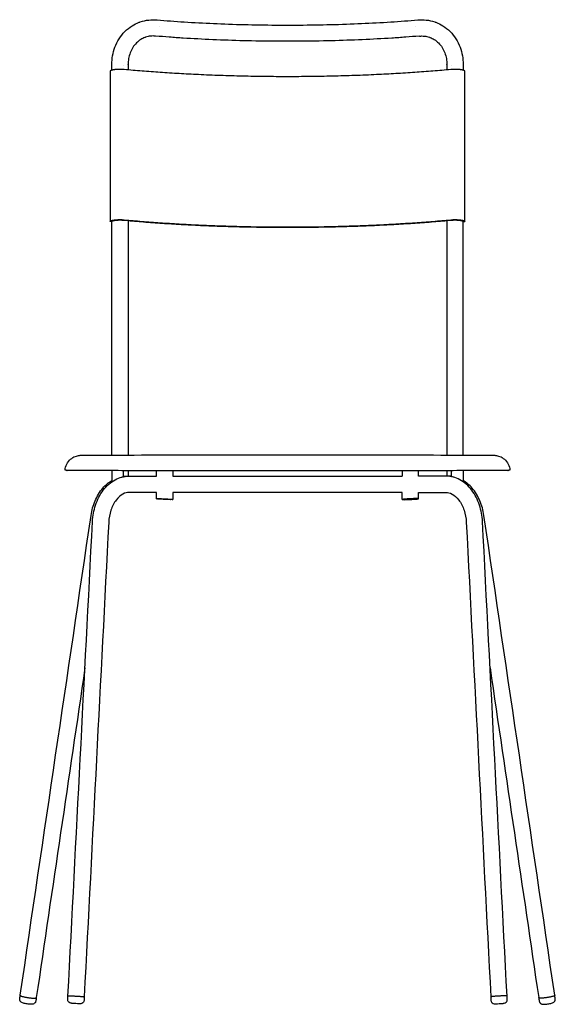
# Model space of a CAD drawing. Header units: millimetres. Extents: x -1688 to 1688, y -497 to 497.
# Tile 2 of 3: x 308 to 771, y -493 to 357. Entities that reach past the tile are written whole.
import ezdxf

# ---------------------------------------------------------------- set-up
doc = ezdxf.new("R2010")
doc.units = ezdxf.units.MM
doc.layers.add('Défaut', color=7, linetype='Continuous', true_color=0x000000)

msp = doc.modelspace()

# ---------------------------------------------------------------- linework, layer by layer
at = {"layer": 'Défaut', "lineweight": -3}
for points in [[(387.99, -19), (387.99, 182.64), (386.49, 182.55)], [(401.99, 183.34), (401.99, -18.96)], [(676.98, 183.34), (676.98, -18.96)], [(690.98, -19), (690.98, 182.64), (692.48, 182.55)]]:
    msp.add_lwpolyline(points, dxfattribs=at)
for points, knots in [([(387.99, 318), (387.99, 320.49), (388.2, 322.97), (388.62, 325.39), (389.06, 327.97), (389.73, 330.48), (390.63, 332.89), (391.57, 335.42), (392.76, 337.82), (394.17, 340.06), (395.62, 342.36), (397.31, 344.48), (399.2, 346.38), (401.1, 348.28), (403.2, 349.96), (405.46, 351.37), (407.36, 352.56), (409.38, 353.56), (411.48, 354.35), (411.82, 354.47), (412.17, 354.6), (412.51, 354.72), (414.88, 355.52), (417.34, 356.07), (419.84, 356.34), (422.19, 356.59), (424.57, 356.61), (426.94, 356.38)], [407.342367, 407.342367, 407.342367, 407.342367, 414.917017, 414.917017, 414.917017, 422.979487, 422.979487, 422.979487, 431.419787, 431.419787, 431.419787, 440.0836, 440.0836, 440.0836, 448.782853, 448.782853, 448.782853, 456.114313, 456.114313, 456.114313, 457.312497, 457.312497, 457.312497, 465.502219, 465.502219, 465.502219, 473.207952, 473.207952, 473.207952, 473.207952]), ([(426.94, 356.38), (430.77, 356.06), (434.64, 355.76), (438.54, 355.48), (442.46, 355.19), (446.43, 354.93), (450.42, 354.67), (458.68, 354.15), (467.07, 353.7), (475.55, 353.33), (484.28, 352.94), (493.12, 352.64), (502.01, 352.41), (511.12, 352.18), (520.3, 352.03), (529.49, 351.97), (532.82, 351.95), (536.15, 351.94), (539.49, 351.94)], [473.207952, 473.207952, 473.207952, 473.207952, 485.752594, 485.752594, 485.752594, 498.392898, 498.392898, 498.392898, 524.539004, 524.539004, 524.539004, 551.463594, 551.463594, 551.463594, 579.073979, 579.073979, 579.073979, 589.071259, 589.071259, 589.071259, 589.071259]), ([(539.49, 351.94), (542.82, 351.94), (546.15, 351.95), (549.48, 351.97), (558.67, 352.03), (567.85, 352.18), (576.96, 352.41), (585.85, 352.64), (594.69, 352.94), (603.42, 353.33), (611.9, 353.7), (620.29, 354.15), (628.55, 354.67), (632.54, 354.93), (636.51, 355.19), (640.43, 355.48), (644.33, 355.76), (648.2, 356.06), (652.03, 356.38)], [589.071259, 589.071259, 589.071259, 589.071259, 599.068538, 599.068538, 599.068538, 626.678923, 626.678923, 626.678923, 653.603514, 653.603514, 653.603514, 679.749619, 679.749619, 679.749619, 692.389924, 692.389924, 692.389924, 704.934565, 704.934565, 704.934565, 704.934565]), ([(652.03, 356.38), (654.4, 356.61), (656.78, 356.59), (659.13, 356.34), (661.63, 356.07), (664.09, 355.52), (666.46, 354.72), (666.8, 354.6), (667.15, 354.47), (667.49, 354.35), (669.59, 353.56), (671.61, 352.56), (673.51, 351.37), (675.77, 349.96), (677.87, 348.28), (679.77, 346.38), (681.66, 344.48), (683.35, 342.36), (684.8, 340.06), (686.21, 337.82), (687.4, 335.42), (688.34, 332.89), (689.24, 330.48), (689.91, 327.97), (690.35, 325.39), (690.77, 322.97), (690.98, 320.49), (690.98, 318)], [704.934565, 704.934565, 704.934565, 704.934565, 712.640299, 712.640299, 712.640299, 720.830021, 720.830021, 720.830021, 722.028205, 722.028205, 722.028205, 729.359665, 729.359665, 729.359665, 738.058918, 738.058918, 738.058918, 746.722731, 746.722731, 746.722731, 755.16303, 755.16303, 755.16303, 763.2255, 763.2255, 763.2255, 770.800151, 770.800151, 770.800151, 770.800151]), ([(425.63, 342.44), (424.18, 342.58), (422.75, 342.57), (421.35, 342.42), (419.86, 342.26), (418.41, 341.94), (417.02, 341.46), (416.82, 341.39), (416.61, 341.32), (416.41, 341.24), (415.18, 340.78), (413.99, 340.19), (412.87, 339.49), (411.53, 338.65), (410.27, 337.65), (409.12, 336.5), (407.97, 335.34), (406.92, 334.03), (406.02, 332.59), (405.12, 331.18), (404.36, 329.64), (403.75, 328), (403.16, 326.42), (402.71, 324.75), (402.42, 323.03), (402.14, 321.39), (401.99, 319.71), (401.99, 318)], [0, 0, 0, 0, 5.188516, 5.188516, 5.188516, 10.679607, 10.679607, 10.679607, 11.482499, 11.482499, 11.482499, 16.396184, 16.396184, 16.396184, 22.247083, 22.247083, 22.247083, 28.116573, 28.116573, 28.116573, 33.886819, 33.886819, 33.886819, 39.448445, 39.448445, 39.448445, 44.712602, 44.712602, 44.712602, 44.712602]), ([(539.49, 337.94), (536.12, 337.94), (532.76, 337.95), (529.4, 337.97), (520.12, 338.03), (510.85, 338.18), (501.65, 338.41), (492.67, 338.64), (483.75, 338.95), (474.93, 339.34), (466.36, 339.72), (457.89, 340.17), (449.54, 340.7), (445.5, 340.96), (441.49, 341.23), (437.52, 341.52), (433.55, 341.81), (429.61, 342.11), (425.7, 342.43)], [-448.142717, -448.142717, -448.142717, -448.142717, -438.051257, -438.051257, -438.051257, -410.18032, -410.18032, -410.18032, -382.998428, -382.998428, -382.998428, -356.597088, -356.597088, -356.597088, -343.830684, -343.830684, -343.830684, -331.062454, -331.062454, -331.062454, -331.062454]), ([(653.27, 342.43), (649.36, 342.11), (645.42, 341.81), (641.45, 341.52), (637.48, 341.23), (633.47, 340.96), (629.43, 340.7), (621.08, 340.17), (612.61, 339.72), (604.04, 339.34), (595.22, 338.95), (586.3, 338.64), (577.32, 338.41), (568.12, 338.18), (558.85, 338.03), (549.57, 337.97), (546.21, 337.95), (542.85, 337.94), (539.49, 337.94)], [-565.222979, -565.222979, -565.222979, -565.222979, -552.454749, -552.454749, -552.454749, -539.688346, -539.688346, -539.688346, -513.287005, -513.287005, -513.287005, -486.105114, -486.105114, -486.105114, -458.234177, -458.234177, -458.234177, -448.142717, -448.142717, -448.142717, -448.142717]), ([(653.34, 342.44), (654.79, 342.58), (656.22, 342.57), (657.62, 342.42), (659.11, 342.26), (660.56, 341.94), (661.95, 341.46), (662.15, 341.39), (662.36, 341.32), (662.56, 341.24), (663.79, 340.78), (664.98, 340.19), (666.1, 339.49), (667.44, 338.65), (668.7, 337.65), (669.85, 336.5), (671, 335.34), (672.05, 334.03), (672.95, 332.59), (673.85, 331.18), (674.61, 329.64), (675.22, 328), (675.81, 326.42), (676.26, 324.75), (676.55, 323.03), (676.83, 321.39), (676.98, 319.71), (676.98, 318)], [0, 0, 0, 0, 5.188516, 5.188516, 5.188516, 10.679607, 10.679607, 10.679607, 11.482499, 11.482499, 11.482499, 16.396184, 16.396184, 16.396184, 22.247083, 22.247083, 22.247083, 28.116573, 28.116573, 28.116573, 33.886819, 33.886819, 33.886819, 39.448445, 39.448445, 39.448445, 44.712602, 44.712602, 44.712602, 44.712602]), ([(386.5, 312.24), (386.5, 312.22), (386.49, 312.18), (386.49, 312.12), (386.49, 312.09)], [497.6826914, 497.6826914, 497.6826914, 497.6826914, 497.9526495, 498.2140659, 498.2140659, 498.2140659, 498.2140659]), ([(692.49, 312.09), (692.49, 312.12), (692.48, 312.18), (692.47, 312.22), (692.47, 312.24)], [1112.9474036, 1112.9474036, 1112.9474036, 1112.9474036, 1113.20882, 1113.4787782, 1113.4787782, 1113.4787782, 1113.4787782]), ([(386.49, 182.55), (386.49, 182.55), (386.49, 182.57), (386.5, 182.59), (386.5, 182.61)], [630.1301458, 630.1301458, 630.1301458, 630.1301458, 630.3915622, 630.6615203, 630.6615203, 630.6615203, 630.6615203]), ([(388, 182.64), (388.01, 182.64), (388.02, 182.66), (388.04, 182.68), (388.06, 182.7)], [-0.5609991, -0.5609991, -0.5609991, -0.5609991, -0.278624, 0, 0, 0, 0]), ([(690.91, 182.7), (690.93, 182.68), (690.95, 182.66), (690.96, 182.64), (690.97, 182.64)], [343.4275695, 343.4275695, 343.4275695, 343.4275695, 343.7061934, 343.9885686, 343.9885686, 343.9885686, 343.9885686]), ([(692.47, 182.61), (692.47, 182.59), (692.48, 182.57), (692.49, 182.55), (692.49, 182.55)], [980.4999492, 980.4999492, 980.4999492, 980.4999492, 980.7699074, 981.0313238, 981.0313238, 981.0313238, 981.0313238]), ([(347.57, -32.09), (347.86, -28.39), (349.61, -24.95), (352.43, -22.54), (353.59, -21.56), (354.93, -20.74), (357.69, -19.64), (359.13, -19.37), (360.52, -19.21), (360.79, -19.2), (361.11, -19.18), (361.25, -19.18), (362.22, -19.15), (362.8, -19.14), (366.49, -19.1), (369.68, -19.08), (382.91, -19.01), (396.4, -18.97), (413.61, -18.94), (447.05, -18.87), (492.34, -18.83), (539.49, -18.83)], [-381.397727, -381.397727, -381.397727, -381.397727, -370.107367, -370.107367, -370.107367, -365.163866, -365.163866, -360.330563, -360.330563, -356.759162, -356.759162, -353.446812, -353.446812, -329.181236, -329.181236, -295.104117, -295.104117, -223.218599, -223.218599, -223.218599, -79.7745, -79.7745, -79.7745, -79.7745]), ([(539.49, -18.83), (586.63, -18.83), (631.92, -18.87), (665.36, -18.94), (682.57, -18.97), (696.06, -19.01), (709.29, -19.08), (712.48, -19.1), (716.17, -19.14), (716.75, -19.15), (717.72, -19.18), (717.86, -19.18), (718.18, -19.2), (718.45, -19.21), (719.84, -19.37), (721.28, -19.64), (724.04, -20.74), (725.38, -21.56), (726.54, -22.54), (729.36, -24.95), (731.11, -28.39), (731.4, -32.09)], [-79.7745, -79.7745, -79.7745, -79.7745, 63.669599, 63.669599, 63.669599, 135.555117, 135.555117, 169.632235, 169.632235, 193.897812, 193.897812, 197.210162, 197.210162, 200.781562, 200.781562, 205.614865, 205.614865, 210.558367, 210.558367, 210.558367, 221.848726, 221.848726, 221.848726, 221.848726]), ([(370.02, -71.02), (370.66, -66.67), (371.81, -62.46), (373.45, -58.58), (375.2, -54.41), (377.51, -50.62), (380.28, -47.44), (382.56, -44.82), (385.16, -42.6), (387.99, -40.91)], [871.957371, 871.957371, 871.957371, 871.957371, 885.306245, 885.306245, 885.306245, 899.681267, 899.681267, 899.681267, 911.548922, 911.548922, 911.548922, 911.548922]), ([(371.28, -76.28), (371.53, -71.47), (372.4, -66.72), (373.85, -62.3), (375.42, -57.49), (377.69, -53.06), (380.53, -49.32), (383.44, -45.5), (386.97, -42.38), (390.92, -40.27), (394.57, -38.32), (398.54, -37.25), (402.58, -37.19), (402.7, -37.19), (402.83, -37.19), (402.96, -37.19)], [426.291301, 426.291301, 426.291301, 426.291301, 440.816077, 440.816077, 440.816077, 456.636011, 456.636011, 456.636011, 472.828724, 472.828724, 472.828724, 487.748322, 487.748322, 487.748322, 488.217521, 488.217521, 488.217521, 488.217521]), ([(387.99, -41.28), (387.99, -41.37), (388.01, -41.47), (388.03, -41.58), (388.05, -41.68), (388.09, -41.8), (388.14, -41.92), (388.14, -41.93), (388.15, -41.94), (388.15, -41.96)], [-41.471899, -41.471899, -41.471899, -41.471899, -40.648516, -40.648516, -40.648516, -39.792349, -39.792349, -39.792349, -39.694905, -39.694905, -39.694905, -39.694905]), ([(707.69, -76.28), (707.44, -71.47), (706.57, -66.72), (705.12, -62.3), (703.55, -57.49), (701.28, -53.06), (698.44, -49.32), (695.53, -45.5), (692, -42.38), (688.05, -40.27), (684.4, -38.32), (680.43, -37.25), (676.39, -37.19), (676.27, -37.19), (676.14, -37.19), (676.01, -37.19)], [426.291301, 426.291301, 426.291301, 426.291301, 440.816077, 440.816077, 440.816077, 456.636011, 456.636011, 456.636011, 472.828724, 472.828724, 472.828724, 487.748322, 487.748322, 487.748322, 488.217521, 488.217521, 488.217521, 488.217521]), ([(690.98, -41.28), (690.98, -41.37), (690.96, -41.47), (690.94, -41.58), (690.92, -41.68), (690.88, -41.8), (690.83, -41.92), (690.83, -41.93), (690.82, -41.94), (690.82, -41.96)], [-41.471899, -41.471899, -41.471899, -41.471899, -40.648516, -40.648516, -40.648516, -39.792349, -39.792349, -39.792349, -39.694905, -39.694905, -39.694905, -39.694905]), ([(708.95, -71.02), (708.31, -66.67), (707.16, -62.46), (705.52, -58.58), (703.77, -54.41), (701.46, -50.62), (698.69, -47.44), (696.41, -44.82), (693.81, -42.6), (690.98, -40.91)], [871.957371, 871.957371, 871.957371, 871.957371, 885.306245, 885.306245, 885.306245, 899.681267, 899.681267, 899.681267, 911.548922, 911.548922, 911.548922, 911.548922]), ([(402.95, -51.19), (402.9, -51.19), (402.84, -51.19), (402.79, -51.19), (401.07, -51.22), (399.29, -51.67), (397.51, -52.62), (395.51, -53.69), (393.48, -55.42), (391.68, -57.79), (389.85, -60.2), (388.27, -63.24), (387.15, -66.66), (386.1, -69.87), (385.45, -73.41), (385.26, -77)], [38.885202, 38.885202, 38.885202, 38.885202, 39.203394, 39.203394, 39.203394, 49.350859, 49.350859, 49.350859, 60.752578, 60.752578, 60.752578, 72.346969, 72.346969, 72.346969, 83.233853, 83.233853, 83.233853, 83.233853]), ([(426.55, -56.69), (426.55, -56.65), (426.73, -56.62), (427.44, -56.57), (427.95, -56.56), (429.25, -56.57), (430.03, -56.58), (431.72, -56.63), (432.63, -56.66), (433.55, -56.7), (434.47, -56.75), (435.38, -56.8), (437.08, -56.91), (437.85, -56.97), (439.15, -57.09), (439.67, -57.15), (440.37, -57.26), (440.55, -57.31), (440.55, -57.35)], [22.15628, 22.15628, 22.15628, 22.15628, 24.923961, 24.923961, 27.691734, 27.691734, 30.45948, 30.45948, 33.227126, 33.227126, 33.227126, 35.998514, 35.998514, 38.769813, 38.769813, 41.541139, 41.541139, 44.312562, 44.312562, 44.312562, 44.312562]), ([(440.55, -57.35), (440.55, -57.39), (440.37, -57.42), (439.67, -57.47), (439.16, -57.48), (437.85, -57.48), (437.08, -57.46), (435.38, -57.41), (434.47, -57.38), (433.56, -57.34), (432.64, -57.29), (431.73, -57.24), (430.03, -57.13), (429.26, -57.07), (427.96, -56.95), (427.44, -56.89), (426.74, -56.78), (426.55, -56.73), (426.55, -56.69)], [0, 0, 0, 0, 2.767681, 2.767681, 5.535453, 5.535453, 8.303198, 8.303198, 11.070843, 11.070843, 11.070843, 13.842232, 13.842232, 16.613531, 16.613531, 19.384857, 19.384857, 22.15628, 22.15628, 22.15628, 22.15628]), ([(652.42, -56.69), (652.42, -56.65), (652.24, -56.62), (651.53, -56.57), (651.02, -56.56), (649.72, -56.57), (648.94, -56.58), (647.25, -56.63), (646.34, -56.66), (645.42, -56.7), (644.5, -56.75), (643.59, -56.8), (641.89, -56.91), (641.12, -56.97), (639.82, -57.09), (639.3, -57.15), (638.6, -57.26), (638.42, -57.31), (638.42, -57.35)], [44.312562, 44.312562, 44.312562, 44.312562, 47.080244, 47.080244, 49.848017, 49.848017, 52.615762, 52.615762, 55.383408, 55.383408, 55.383408, 58.154796, 58.154796, 60.926095, 60.926095, 63.697421, 63.697421, 66.468845, 66.468845, 66.468845, 66.468845]), ([(638.42, -57.35), (638.42, -57.39), (638.6, -57.42), (639.3, -57.47), (639.81, -57.48), (641.12, -57.48), (641.89, -57.46), (643.59, -57.41), (644.5, -57.38), (645.41, -57.34), (646.33, -57.29), (647.24, -57.24), (648.94, -57.13), (649.71, -57.07), (651.01, -56.95), (651.53, -56.89), (652.23, -56.78), (652.42, -56.73), (652.42, -56.69)], [22.156282, 22.156282, 22.156282, 22.156282, 24.923964, 24.923964, 27.691736, 27.691736, 30.45948, 30.45948, 33.227126, 33.227126, 33.227126, 35.998514, 35.998514, 38.769813, 38.769813, 41.541139, 41.541139, 44.312562, 44.312562, 44.312562, 44.312562]), ([(676.02, -51.19), (676.07, -51.19), (676.13, -51.19), (676.18, -51.19), (677.9, -51.22), (679.68, -51.67), (681.46, -52.62), (683.46, -53.69), (685.49, -55.42), (687.29, -57.79), (689.12, -60.2), (690.7, -63.24), (691.82, -66.66), (692.87, -69.87), (693.52, -73.41), (693.71, -77)], [38.885202, 38.885202, 38.885202, 38.885202, 39.203394, 39.203394, 39.203394, 49.350859, 49.350859, 49.350859, 60.752578, 60.752578, 60.752578, 72.346969, 72.346969, 72.346969, 83.233853, 83.233853, 83.233853, 83.233853]), ([(308.82, -489.87), (308.71, -489.65), (308.63, -489.42), (308.57, -489.17), (308.48, -488.79), (308.46, -488.4), (308.52, -488.01)], [444.028268, 444.028268, 444.028268, 444.028268, 444.793936, 444.793936, 444.793936, 446.000759, 446.000759, 446.000759, 446.000759]), ([(320.65, -492.39), (320.33, -492.56), (320.01, -492.65), (319.2, -492.82), (318.7, -492.85), (318.17, -492.84), (317.21, -492.84), (316.12, -492.74), (314.92, -492.57), (313.72, -492.39), (312.65, -492.17), (311.73, -491.89), (311.22, -491.74), (310.75, -491.58), (309.88, -491.11), (309.49, -490.82), (309.13, -490.35), (309.01, -490.2), (308.91, -490.04), (308.82, -489.87)], [429.121682, 429.121682, 429.121682, 429.121682, 430.396099, 430.396099, 432.384088, 432.384088, 432.384088, 435.978649, 435.978649, 435.978649, 439.573206, 439.573206, 439.573206, 441.561308, 441.561308, 443.429526, 443.429526, 443.429526, 444.028268, 444.028268, 444.028268, 444.028268]), ([(322.37, -490.05), (322.31, -490.44), (322.18, -490.81), (321.98, -491.15), (321.76, -491.54), (321.45, -491.86), (321.11, -492.11), (320.95, -492.23), (320.8, -492.32), (320.65, -492.39)], [425.956612, 425.956612, 425.956612, 425.956612, 427.163438, 427.163438, 427.163438, 428.527866, 428.527866, 428.527866, 429.121682, 429.121682, 429.121682, 429.121682]), ([(356.85, -492.29), (355.74, -492.23), (354.69, -492.15), (353.86, -492.07), (353.57, -492.04), (353.31, -492.01), (352.9, -491.95), (352.64, -491.91), (351.93, -491.74), (351.29, -491.5), (350.75, -490.9), (350.47, -490.59), (350.26, -490.23), (350.13, -489.84), (350.08, -489.7), (350.04, -489.55), (350.02, -489.41), (349.98, -489.18), (349.96, -488.95), (349.97, -488.72)], [2.373822, 2.373822, 2.373822, 2.373822, 5.726389, 5.726389, 5.726389, 6.921532, 6.921532, 7.83651, 7.83651, 10.357905, 10.357905, 10.357905, 11.608756, 11.608756, 11.608756, 12.06031, 12.06031, 12.06031, 12.750365, 12.750365, 12.750365, 12.750365]), ([(363.96, -489.44), (363.94, -489.82), (363.84, -490.2), (363.69, -490.54), (363.51, -490.92), (363.27, -491.25), (362.96, -491.53), (362.36, -492.07), (361.7, -492.25), (361.09, -492.32), (361.01, -492.33), (360.88, -492.34), (360.83, -492.35), (360.71, -492.35), (360.65, -492.36), (360.36, -492.37), (360.11, -492.37), (359.82, -492.37), (359, -492.37), (357.96, -492.34), (356.85, -492.29)], [-7.906834, -7.906834, -7.906834, -7.906834, -6.760375, -6.760375, -6.760375, -5.509524, -5.509524, -5.509524, -3.059058, -3.059058, -2.692995, -2.692995, -2.40459, -2.40459, -2.118873, -2.118873, -0.979941, -0.979941, -0.979941, 2.373822, 2.373822, 2.373822, 2.373822]), ([(715.01, -489.44), (715.03, -489.82), (715.13, -490.2), (715.28, -490.54), (715.46, -490.92), (715.7, -491.25), (716.01, -491.53), (716.61, -492.07), (717.27, -492.25), (717.88, -492.32), (717.96, -492.33), (718.09, -492.34), (718.14, -492.35), (718.26, -492.35), (718.32, -492.36), (718.61, -492.37), (718.86, -492.37), (719.15, -492.37), (719.97, -492.37), (721.01, -492.34), (722.12, -492.29)], [-7.906834, -7.906834, -7.906834, -7.906834, -6.760375, -6.760375, -6.760375, -5.509524, -5.509524, -5.509524, -3.059058, -3.059058, -2.692995, -2.692995, -2.40459, -2.40459, -2.118873, -2.118873, -0.979941, -0.979941, -0.979941, 2.373822, 2.373822, 2.373822, 2.373822]), ([(722.12, -492.29), (723.23, -492.23), (724.28, -492.15), (725.11, -492.07), (725.4, -492.04), (725.66, -492.01), (726.07, -491.95), (726.33, -491.91), (727.04, -491.74), (727.68, -491.5), (728.22, -490.9), (728.5, -490.59), (728.71, -490.23), (728.84, -489.84), (728.89, -489.7), (728.93, -489.55), (728.95, -489.41), (728.99, -489.18), (729.01, -488.95), (729, -488.72)], [2.373822, 2.373822, 2.373822, 2.373822, 5.726389, 5.726389, 5.726389, 6.921532, 6.921532, 7.83651, 7.83651, 10.357905, 10.357905, 10.357905, 11.608756, 11.608756, 11.608756, 12.06031, 12.06031, 12.06031, 12.750365, 12.750365, 12.750365, 12.750365]), ([(756.6, -490.05), (756.66, -490.44), (756.79, -490.81), (756.99, -491.15), (757.21, -491.54), (757.52, -491.86), (757.86, -492.11), (758.02, -492.23), (758.17, -492.32), (758.32, -492.39)], [425.956612, 425.956612, 425.956612, 425.956612, 427.163438, 427.163438, 427.163438, 428.527866, 428.527866, 428.527866, 429.121682, 429.121682, 429.121682, 429.121682]), ([(758.32, -492.39), (758.64, -492.56), (758.96, -492.65), (759.77, -492.82), (760.27, -492.85), (760.8, -492.84), (761.76, -492.84), (762.85, -492.74), (764.05, -492.57), (765.25, -492.39), (766.32, -492.17), (767.24, -491.89), (767.75, -491.74), (768.22, -491.58), (769.09, -491.11), (769.48, -490.82), (769.84, -490.35), (769.96, -490.2), (770.06, -490.04), (770.15, -489.87)], [429.121682, 429.121682, 429.121682, 429.121682, 430.396099, 430.396099, 432.384088, 432.384088, 432.384088, 435.978649, 435.978649, 435.978649, 439.573206, 439.573206, 439.573206, 441.561308, 441.561308, 443.429526, 443.429526, 443.429526, 444.028268, 444.028268, 444.028268, 444.028268]), ([(770.15, -489.87), (770.26, -489.65), (770.34, -489.42), (770.4, -489.17), (770.49, -488.79), (770.51, -488.4), (770.45, -488.01)], [444.028268, 444.028268, 444.028268, 444.028268, 444.793936, 444.793936, 444.793936, 446.000759, 446.000759, 446.000759, 446.000759])]:
    msp.add_open_spline(points, degree=3, knots=knots, dxfattribs=at)
for points, degree in [([(426.94, 356.38), (426.94, 356.38), (426.94, 356.38), (426.94, 356.38)], 3), ([(429.42, 350.59), (429.42, 350.59), (429.42, 350.59), (429.42, 350.59)], 3), ([(649.55, 350.59), (649.55, 350.59), (649.55, 350.59), (649.55, 350.59)], 3), ([(652.03, 356.38), (652.03, 356.38), (652.03, 356.38), (652.03, 356.38)], 3), ([(387.99, 313.05), (387.99, 315.53), (387.99, 318)], 2), ([(401.99, 318), (401.99, 315.64), (401.99, 313.28)], 2), ([(676.98, 318), (676.98, 315.64), (676.98, 313.28)], 2), ([(690.98, 318), (690.98, 315.53), (690.98, 313.05)], 2), ([(386.49, 312.09), (386.49, 247.32), (386.49, 182.55)], 2), ([(692.49, 182.55), (692.49, 247.32), (692.49, 312.09)], 2), ([(349.12, -32.22), (348.38, -32.16), (347.63, -32.1)], 2), ([(387.99, -32.44), (387.99, -36.86), (387.99, -41.28)], 2), ([(398.13, -37.4), (398.13, -34.93), (398.13, -32.46)], 2), ([(401.99, -32.47), (401.99, -34.84), (401.99, -37.21)], 2), ([(426.56, -37.19), (426.55, -34.85), (426.55, -32.51)], 2), ([(440.55, -32.53), (440.55, -34.86), (440.55, -37.19)], 2), ([(638.42, -32.53), (638.42, -34.86), (638.42, -37.19)], 2), ([(652.41, -37.19), (652.42, -34.85), (652.42, -32.51)], 2), ([(676.98, -32.47), (676.98, -34.84), (676.98, -37.21)], 2), ([(680.84, -37.4), (680.84, -34.93), (680.84, -32.46)], 2), ([(690.98, -32.44), (690.98, -36.86), (690.98, -41.28)], 2), ([(731.34, -32.1), (730.59, -32.16), (729.85, -32.22)], 2), ([(396.13, -38.15), (396.15, -38.14), (396.16, -38.14), (396.18, -38.13)], 3), ([(396.18, -38.13), (396.83, -37.8), (397.49, -37.54), (398.13, -37.4)], 3), ([(398.13, -37.38), (399.14, -37.25), (400.15, -37.19), (401.17, -37.19)], 3), ([(401.17, -37.19), (401.77, -37.19), (402.36, -37.19), (402.96, -37.19)], 3), ([(402.96, -37.19), (410.82, -37.19), (418.69, -37.19), (426.56, -37.19)], 3), ([(440.48, -37.19), (473.48, -37.19), (506.48, -37.19), (539.49, -37.19)], 3), ([(539.49, -37.19), (572.49, -37.19), (605.49, -37.19), (638.49, -37.19)], 3), ([(676.01, -37.19), (668.15, -37.19), (660.28, -37.19), (652.41, -37.19)], 3), ([(677.8, -37.19), (677.2, -37.19), (676.61, -37.19), (676.01, -37.19)], 3), ([(680.84, -37.38), (679.83, -37.25), (678.82, -37.19), (677.8, -37.19)], 3), ([(682.79, -38.13), (682.14, -37.8), (681.48, -37.54), (680.84, -37.4)], 3), ([(682.84, -38.15), (682.82, -38.14), (682.81, -38.14), (682.79, -38.13)], 3), ([(426.56, -51.19), (418.69, -51.19), (410.82, -51.19), (402.95, -51.19)], 3), ([(426.55, -56.69), (426.56, -53.94), (426.56, -51.19)], 2), ([(539.49, -51.19), (506.51, -51.19), (473.53, -51.19), (440.55, -51.19)], 3), ([(440.55, -51.19), (440.55, -54.27), (440.55, -57.35)], 2), ([(638.42, -51.19), (605.44, -51.19), (572.46, -51.19), (539.49, -51.19)], 3), ([(638.42, -57.35), (638.42, -54.27), (638.42, -51.19)], 2), ([(652.42, -56.69), (652.41, -53.94), (652.41, -51.19)], 2), ([(652.41, -51.19), (660.28, -51.19), (668.15, -51.19), (676.02, -51.19)], 3), ([(308.95, -485.07), (329.3, -347.05), (349.66, -209.04), (370.02, -71.02)], 3), ([(350.13, -485.73), (357.18, -349.25), (364.23, -212.76), (371.28, -76.28)], 3), ([(728.84, -485.73), (721.79, -349.25), (714.74, -212.76), (707.69, -76.28)], 3), ([(770.02, -485.07), (749.67, -347.05), (729.31, -209.04), (708.95, -71.02)], 3), ([(385.26, -77), (378.21, -213.48), (371.16, -349.97), (364.11, -486.45)], 3), ([(693.71, -77), (700.76, -213.48), (707.81, -349.97), (714.86, -486.45)], 3), ([(364.75, -202.66), (350.77, -297.48), (336.78, -392.3), (322.8, -487.11)], 3), ([(714.22, -202.66), (728.2, -297.48), (742.19, -392.3), (756.17, -487.11)], 3), ([(308.52, -488.01), (308.73, -486.54), (308.95, -485.07)], 2), ([(322.8, -487.11), (322.58, -488.58), (322.37, -490.05)], 2), ([(349.97, -488.72), (350.05, -487.22), (350.13, -485.73)], 2), ([(364.11, -486.45), (364.03, -487.95), (363.96, -489.44)], 2), ([(714.86, -486.45), (714.94, -487.95), (715.01, -489.44)], 2), ([(729, -488.72), (728.92, -487.22), (728.84, -485.73)], 2), ([(756.17, -487.11), (756.39, -488.58), (756.6, -490.05)], 2), ([(770.45, -488.01), (770.24, -486.54), (770.02, -485.07)], 2)]:
    msp.add_open_spline(points, degree=degree, dxfattribs=at)
for points, weights in [([(398.13, 316.82), (398.13, 316.82), (398.14, 316.82)], [0.857991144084, 0.858004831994, 0.858018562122]), ([(401.99, 318), (401.99, 318.07), (401.96, 318.13)], [0.875894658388, 0.869144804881, 0.864434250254]), ([(676.98, 318), (676.98, 318.07), (677.01, 318.13)], [0.875894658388, 0.869144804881, 0.864434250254]), ([(680.84, 316.82), (680.84, 316.82), (680.83, 316.82)], [0.857991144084, 0.858004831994, 0.858018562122]), ([(539.49, 307.42), (465.32, 307.42), (398.72, 313.58)], [0.949028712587, 0.949028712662, 1]), ([(680.25, 313.58), (613.65, 307.42), (539.49, 307.42)], [1, 0.949028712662, 0.949028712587]), ([(398.06, 183.7), (464.98, 177.51), (539.49, 177.51)], [1, 0.949028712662, 0.949028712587]), ([(398.72, 183.95), (465.32, 177.79), (539.49, 177.79)], [1, 0.949028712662, 0.949028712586]), ([(539.49, 177.79), (613.65, 177.79), (680.25, 183.95)], [0.949028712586, 0.949028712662, 1]), ([(539.49, 177.51), (613.99, 177.51), (680.91, 183.7)], [0.949028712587, 0.949028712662, 1]), ([(347.63, -32.1), (347.57, -32.09), (347.57, -32.09)], [0.989851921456, 0.994834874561, 1]), ([(347.57, -32.09), (347.57, -32.09), (347.57, -32.09)], [0.998921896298, 0.999386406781, 0.999852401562]), ([(539.56, -32.59), (353.82, -32.59), (349.12, -32.22)], [1, 0.712271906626, 0.989851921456]), ([(729.85, -32.22), (725.15, -32.59), (539.41, -32.59)], [0.989851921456, 0.712271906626, 1]), ([(731.4, -32.09), (731.4, -32.09), (731.34, -32.1)], [1, 0.994834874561, 0.989851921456]), ([(731.4, -32.09), (731.4, -32.09), (731.4, -32.09)], [0.999852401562, 0.999386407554, 0.998921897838]), ([(350.13, -485.73), (350.13, -485.71), (350.16, -485.7)], [0.998516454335, 0.978831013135, 0.961818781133]), ([(728.84, -485.73), (728.84, -485.71), (728.81, -485.7)], [0.998516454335, 0.978831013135, 0.961818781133])]:
    msp.add_rational_spline(points, weights, degree=2, dxfattribs=at)
for points, weights, knots in [([(398.72, 313.58), (394.64, 313.95), (390.71, 313.52), (386.78, 313.09), (386.5, 312.24)], [1, 0.881852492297, 1, 0.881852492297, 1], [479.502936, 479.502936, 479.502936, 488.592814, 488.592814, 497.682691, 497.682691, 497.682691]), ([(692.47, 312.24), (692.19, 313.09), (688.26, 313.52), (684.33, 313.95), (680.25, 313.58)], [1, 0.881852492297, 1, 0.881852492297, 1], [1113.478778, 1113.478778, 1113.478778, 1122.568656, 1122.568656, 1131.658534, 1131.658534, 1131.658534]), ([(386.5, 182.61), (386.78, 183.47), (390.71, 183.9), (394.64, 184.33), (398.72, 183.95)], [1, 0.881852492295, 1, 0.881852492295, 1], [630.66152, 630.66152, 630.66152, 639.751398, 639.751398, 648.841276, 648.841276, 648.841276]), ([(388.06, 182.7), (388.57, 183.37), (391.72, 183.68), (394.87, 183.99), (398.06, 183.7)], [1, 0.891355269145, 1, 0.891355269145, 1], [0, 0, 0, 7.119805, 7.119805, 14.23961, 14.23961, 14.23961]), ([(680.25, 183.95), (684.33, 184.33), (688.26, 183.9), (692.19, 183.47), (692.47, 182.61)], [1, 0.881852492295, 1, 0.881852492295, 1], [962.320194, 962.320194, 962.320194, 971.410071, 971.410071, 980.499949, 980.499949, 980.499949]), ([(680.91, 183.7), (684.1, 183.99), (687.25, 183.68), (690.4, 183.37), (690.91, 182.7)], [1, 0.891355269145, 1, 0.891355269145, 1], [329.18796, 329.18796, 329.18796, 336.307765, 336.307765, 343.427569, 343.427569, 343.427569]), ([(308.95, -485.07), (308.8, -486.07), (315.73, -487.09), (322.65, -488.11), (322.8, -487.11)], [1, 0.707106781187, 1, 0.707106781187, 1], [-21.991149, -21.991149, -21.991149, -10.995575, -10.995575, 0, 0, 0]), ([(350.16, -485.7), (350.74, -485.4), (357.05, -485.73), (364.04, -486.08), (364.11, -486.45), (364.11, -486.45), (364.11, -486.45)], [0.961818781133, 0.727636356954, 1, 0.707106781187, 1, 0.997636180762, 0.995310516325], [-32.216018, -32.216018, -32.216018, -21.991149, -21.991149, -10.995575, -10.995575, -10.906834, -10.906834, -10.906834]), ([(728.81, -485.7), (728.23, -485.4), (721.92, -485.73), (714.93, -486.08), (714.86, -486.45), (714.86, -486.45), (714.86, -486.45)], [0.961818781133, 0.727636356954, 1, 0.707106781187, 1, 0.997636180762, 0.995310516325], [-32.216018, -32.216018, -32.216018, -21.991149, -21.991149, -10.995575, -10.995575, -10.906834, -10.906834, -10.906834]), ([(770.02, -485.07), (770.17, -486.07), (763.24, -487.09), (756.32, -488.11), (756.17, -487.11)], [1, 0.707106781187, 1, 0.707106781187, 1], [-21.991149, -21.991149, -21.991149, -10.995575, -10.995575, 0, 0, 0])]:
    msp.add_rational_spline(points, weights, degree=2, knots=knots, dxfattribs=at)

doc.saveas('drawing.dxf')
